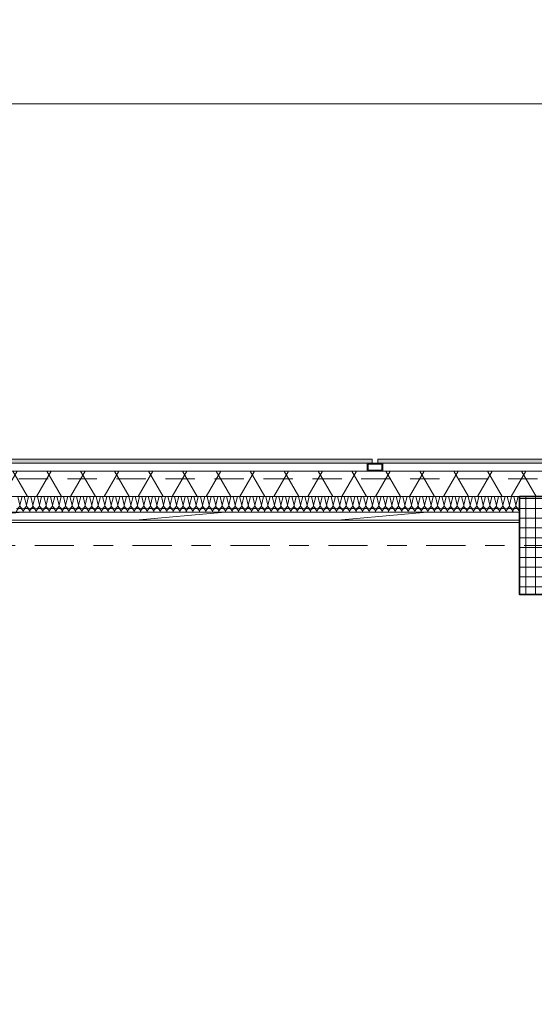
# Model space of a CAD drawing. Header units: metres. Extents: x -167 to 233, y -155 to 122.
# Tile 32 of 68: x 39.95 to 42.58, y 41.25 to 46.27. Entities that reach past the tile are written whole.
import ezdxf
from ezdxf.enums import TextEntityAlignment as Align

# ---------------------------------------------------------------- set-up
doc = ezdxf.new("R2010")
doc.units = ezdxf.units.M
doc.header["$MEASUREMENT"] = 0
doc.linetypes.add('Raster', pattern=[0.4, 0.2, -0.1, 0, -0.1])
doc.linetypes.add('Strichlinie eng', pattern=[0.23, 0.15, -0.08])
for name, color, linetype in [('10 Stütze', 7, 'Continuous'), ('10 Wand außen', 7, 'Continuous'), ('20 Decke', 7, 'Continuous'), ('50 Sanitäreinrichtung', 7, 'Continuous'), ('90 Achsraster', 7, 'Continuous'), ('94 Genehmigungsplanung Bemaßung', 7, 'Continuous')]:
    doc.layers.add(name, color=color, linetype=linetype)
doc.styles.add('ERSTELLTER_STIL_1', font='arial.ttf')
doc.styles.add('ERSTELLTER_STIL_2', font='arial.ttf')
doc.dimstyles.new('ERSTELLTER_STIL__1', dxfattribs={"dimtxt": 0.25, "dimasz": 0.19, "dimexe": 0.18, "dimexo": 0.1, "dimgap": 0, "dimtad": 1, "dimtih": 1, "dimtoh": 1, "dimzin": 0, "dimdsep": 46, "dimtxsty": 'ERSTELLTER_STIL_1', "dimblk": 'ARROWHEAD_6', "dimblk1": 'ARROWHEAD_6', "dimblk2": 'ARROWHEAD_6', "dimcen": 0.09, "dimclrd": 7, "dimclre": 7, "dimclrt": 7, "dimazin": 0, "dimtfac": 1, "dimtdec": 4, "dimtmove": 0, "dimatfit": 3, "dimfxl": 1, "dimtolj": 1, "dimtzin": 0, "dimarcsym": 0})

# ---------------------------------------------------------------- blocks, each defined once
blk = doc.blocks.new('Rechteck Raster Kassetten Fassade - ACB')
at = {"layer": '50 Sanitäreinrichtung', "linetype": 'Continuous', "lineweight": 0, "true_color": 0x9e9e9e}
for points in [[(2.0247, 0.19), (2.0247, 0.17), (3.9947, 0.17), (3.9947, 0.19)], [(4.0247, 0.19), (4.0247, 0.17), (5.9947, 0.17), (5.9947, 0.19)]]:
    blk.add_hatch(color=253, dxfattribs=at).paths.add_polyline_path(points)
h = blk.add_hatch(color=253, dxfattribs=at)
h.paths.add_polyline_path([(4.0497, 0.13), (4.0497, 0.17), (3.9697, 0.17), (3.9697, 0.13)])
h.paths.add_polyline_path([(3.9747, 0.165), (4.0447, 0.165), (4.0447, 0.135), (3.9747, 0.135)], flags=0)
at = {"layer": '50 Sanitäreinrichtung', "linetype": 'Continuous', "lineweight": 18}
h = blk.add_hatch(dxfattribs=at)
h.set_pattern_fill('Dämmung__weich_0001', color=8, style=0, pattern_type=2)
h.set_pattern_definition([(60, (0, 0), (-0.1299038, 0.075), []), (120, (0, 0), (0.1299038, 0.075), [])])
h.paths.add_polyline_path([(0, 0), (20.25, 0), (20.38, 0.13), (0, 0.13)])
at = {"layer": '50 Sanitäreinrichtung', "color": 251, "linetype": 'Continuous', "lineweight": 18, "true_color": 0x5f5f5f}
for p, q in [((3.9947, 0.19), (2.0247, 0.19)), ((3.9947, 0.19), (2.0247, 0.19)), ((2.0247, 0.17), (3.9947, 0.17)), ((2.0247, 0.17), (3.9947, 0.17)), ((4.0497, 0.17), (3.9697, 0.17)), ((3.9697, 0.17), (3.9697, 0.13)), ((4.0497, 0.17), (3.9697, 0.17)), ((3.9697, 0.17), (3.9697, 0.13)), ((3.9747, 0.165), (3.9747, 0.135)), ((4.0447, 0.165), (3.9747, 0.165)), ((3.9747, 0.165), (3.9747, 0.135)), ((4.0447, 0.165), (3.9747, 0.165)), ((3.9947, 0.17), (3.9947, 0.19)), ((3.9947, 0.17), (3.9947, 0.19)), ((5.9947, 0.19), (4.0247, 0.19)), ((4.0247, 0.19), (4.0247, 0.17)), ((5.9947, 0.19), (4.0247, 0.19)), ((4.0247, 0.19), (4.0247, 0.17)), ((4.0247, 0.17), (5.9947, 0.17)), ((4.0247, 0.17), (5.9947, 0.17)), ((4.0447, 0.165), (4.0447, 0.135)), ((4.0447, 0.165), (4.0447, 0.135)), ((4.0497, 0.17), (4.0497, 0.13)), ((4.0497, 0.17), (4.0497, 0.13)), ((20.38, 0.13), (0, 0.13)), ((4.0497, 0.13), (3.9697, 0.13)), ((4.0497, 0.13), (3.9697, 0.13)), ((4.0447, 0.135), (3.9747, 0.135)), ((4.0447, 0.135), (3.9747, 0.135)), ((0, 0), (20.25, 0))]:
    blk.add_line(p, q, dxfattribs=at)
at = {"layer": '50 Sanitäreinrichtung', "color": 251, "linetype": 'Strichlinie eng', "lineweight": 18, "true_color": 0x5f5f5f}
blk.add_line((20.34, 0.09), (0, 0.09), dxfattribs=at)
blk = doc.blocks.new('*X42', base_point=(27236.1321, 33357.279))
at = {"layer": '10 Wand außen', "color": 8, "linetype": 'Continuous', "lineweight": 18}
for p, q in [((39.9378, 43.8397), (39.9488, 43.7957)), ((39.9598, 43.8397), (39.9488, 43.7957)), ((39.9711, 43.8397), (39.9821, 43.7957)), ((39.9931, 43.8397), (39.9821, 43.7957)), ((40.0044, 43.8397), (40.0154, 43.7957)), ((40.0264, 43.8397), (40.0154, 43.7957)), ((40.0378, 43.8397), (40.0488, 43.7957)), ((40.0598, 43.8397), (40.0488, 43.7957)), ((40.0711, 43.8397), (40.0821, 43.7957)), ((40.0931, 43.8397), (40.0821, 43.7957)), ((40.1044, 43.8397), (40.1154, 43.7957)), ((40.1264, 43.8397), (40.1154, 43.7957)), ((40.1378, 43.8397), (40.1488, 43.7957)), ((40.1598, 43.8397), (40.1488, 43.7957)), ((40.1711, 43.8397), (40.1821, 43.7957)), ((40.1931, 43.8397), (40.1821, 43.7957)), ((40.2044, 43.8397), (40.2154, 43.7957)), ((40.2264, 43.8397), (40.2154, 43.7957)), ((40.2378, 43.8397), (40.2488, 43.7957)), ((40.2598, 43.8397), (40.2488, 43.7957)), ((40.2711, 43.8397), (40.2821, 43.7957)), ((40.2931, 43.8397), (40.2821, 43.7957)), ((40.3044, 43.8397), (40.3154, 43.7957)), ((40.3264, 43.8397), (40.3154, 43.7957)), ((40.3378, 43.8397), (40.3488, 43.7957)), ((40.3598, 43.8397), (40.3488, 43.7957)), ((40.3711, 43.8397), (40.3821, 43.7957)), ((40.3931, 43.8397), (40.3821, 43.7957)), ((40.4044, 43.8397), (40.4154, 43.7957)), ((40.4264, 43.8397), (40.4154, 43.7957)), ((40.4378, 43.8397), (40.4488, 43.7957)), ((40.4598, 43.8397), (40.4488, 43.7957)), ((40.4711, 43.8397), (40.4821, 43.7957)), ((40.4931, 43.8397), (40.4821, 43.7957)), ((40.5044, 43.8397), (40.5154, 43.7957)), ((40.5264, 43.8397), (40.5154, 43.7957)), ((40.5378, 43.8397), (40.5488, 43.7957)), ((40.5598, 43.8397), (40.5488, 43.7957)), ((40.5711, 43.8397), (40.5821, 43.7957)), ((40.5931, 43.8397), (40.5821, 43.7957)), ((40.6044, 43.8397), (40.6154, 43.7957)), ((40.6264, 43.8397), (40.6154, 43.7957)), ((40.6378, 43.8397), (40.6488, 43.7957)), ((40.6598, 43.8397), (40.6488, 43.7957)), ((40.6711, 43.8397), (40.6821, 43.7957)), ((40.6931, 43.8397), (40.6821, 43.7957)), ((40.7044, 43.8397), (40.7154, 43.7957)), ((40.7264, 43.8397), (40.7154, 43.7957)), ((40.7378, 43.8397), (40.7488, 43.7957)), ((40.7598, 43.8397), (40.7488, 43.7957)), ((40.7711, 43.8397), (40.7821, 43.7957)), ((40.7931, 43.8397), (40.7821, 43.7957)), ((40.8044, 43.8397), (40.8154, 43.7957)), ((40.8264, 43.8397), (40.8154, 43.7957)), ((40.8378, 43.8397), (40.8488, 43.7957)), ((40.8598, 43.8397), (40.8488, 43.7957)), ((40.8711, 43.8397), (40.8821, 43.7957)), ((40.8931, 43.8397), (40.8821, 43.7957)), ((40.9044, 43.8397), (40.9154, 43.7957)), ((40.9264, 43.8397), (40.9154, 43.7957)), ((40.9378, 43.8397), (40.9488, 43.7957)), ((40.9598, 43.8397), (40.9488, 43.7957)), ((40.9711, 43.8397), (40.9821, 43.7957)), ((40.9931, 43.8397), (40.9821, 43.7957)), ((41.0044, 43.8397), (41.0154, 43.7957)), ((41.0264, 43.8397), (41.0154, 43.7957)), ((41.0378, 43.8397), (41.0488, 43.7957)), ((41.0598, 43.8397), (41.0488, 43.7957)), ((41.0711, 43.8397), (41.0821, 43.7957)), ((41.0931, 43.8397), (41.0821, 43.7957)), ((41.1044, 43.8397), (41.1154, 43.7957)), ((41.1264, 43.8397), (41.1154, 43.7957)), ((41.1378, 43.8397), (41.1488, 43.7957)), ((41.1598, 43.8397), (41.1488, 43.7957)), ((41.1711, 43.8397), (41.1821, 43.7957)), ((41.1931, 43.8397), (41.1821, 43.7957)), ((41.2044, 43.8397), (41.2154, 43.7957)), ((41.2264, 43.8397), (41.2154, 43.7957)), ((41.2378, 43.8397), (41.2488, 43.7957)), ((41.2598, 43.8397), (41.2488, 43.7957)), ((41.2711, 43.8397), (41.2821, 43.7957)), ((41.2931, 43.8397), (41.2821, 43.7957)), ((41.3044, 43.8397), (41.3154, 43.7957)), ((41.3264, 43.8397), (41.3154, 43.7957)), ((41.3378, 43.8397), (41.3488, 43.7957)), ((41.3598, 43.8397), (41.3488, 43.7957)), ((41.3711, 43.8397), (41.3821, 43.7957)), ((41.3931, 43.8397), (41.3821, 43.7957)), ((41.4044, 43.8397), (41.4154, 43.7957)), ((41.4264, 43.8397), (41.4154, 43.7957)), ((41.4378, 43.8397), (41.4488, 43.7957)), ((41.4598, 43.8397), (41.4488, 43.7957)), ((41.4711, 43.8397), (41.4821, 43.7957)), ((41.4931, 43.8397), (41.4821, 43.7957)), ((41.5044, 43.8397), (41.5154, 43.7957)), ((41.5264, 43.8397), (41.5154, 43.7957)), ((41.5378, 43.8397), (41.5488, 43.7957)), ((41.5598, 43.8397), (41.5488, 43.7957)), ((41.5711, 43.8397), (41.5821, 43.7957)), ((41.5931, 43.8397), (41.5821, 43.7957)), ((41.6044, 43.8397), (41.6154, 43.7957)), ((41.6264, 43.8397), (41.6154, 43.7957)), ((41.6378, 43.8397), (41.6488, 43.7957)), ((41.6598, 43.8397), (41.6488, 43.7957)), ((41.6711, 43.8397), (41.6821, 43.7957)), ((41.6931, 43.8397), (41.6821, 43.7957)), ((41.7044, 43.8397), (41.7154, 43.7957)), ((41.7264, 43.8397), (41.7154, 43.7957)), ((41.7378, 43.8397), (41.7488, 43.7957)), ((41.7598, 43.8397), (41.7488, 43.7957)), ((41.7711, 43.8397), (41.7821, 43.7957)), ((41.7931, 43.8397), (41.7821, 43.7957)), ((41.8044, 43.8397), (41.8154, 43.7957)), ((41.8264, 43.8397), (41.8154, 43.7957)), ((41.8378, 43.8397), (41.8488, 43.7957)), ((41.8598, 43.8397), (41.8488, 43.7957)), ((41.8711, 43.8397), (41.8821, 43.7957)), ((41.8931, 43.8397), (41.8821, 43.7957)), ((41.9044, 43.8397), (41.9154, 43.7957)), ((41.9264, 43.8397), (41.9154, 43.7957)), ((41.9378, 43.8397), (41.9488, 43.7957)), ((41.9598, 43.8397), (41.9488, 43.7957)), ((41.9711, 43.8397), (41.9821, 43.7957)), ((41.9931, 43.8397), (41.9821, 43.7957)), ((42.0044, 43.8397), (42.0154, 43.7957)), ((42.0264, 43.8397), (42.0154, 43.7957)), ((42.0378, 43.8397), (42.0488, 43.7957)), ((42.0598, 43.8397), (42.0488, 43.7957)), ((42.0711, 43.8397), (42.0821, 43.7957)), ((42.0931, 43.8397), (42.0821, 43.7957)), ((42.1044, 43.8397), (42.1154, 43.7957)), ((42.1264, 43.8397), (42.1154, 43.7957)), ((42.1378, 43.8397), (42.1488, 43.7957)), ((42.1598, 43.8397), (42.1488, 43.7957)), ((42.1711, 43.8397), (42.1821, 43.7957)), ((42.1931, 43.8397), (42.1821, 43.7957)), ((42.2044, 43.8397), (42.2154, 43.7957)), ((42.2264, 43.8397), (42.2154, 43.7957)), ((42.2378, 43.8397), (42.2488, 43.7957)), ((42.2598, 43.8397), (42.2488, 43.7957)), ((42.2711, 43.8397), (42.2821, 43.7957)), ((42.2931, 43.8397), (42.2821, 43.7957)), ((42.3044, 43.8397), (42.3154, 43.7957)), ((42.3264, 43.8397), (42.3154, 43.7957)), ((42.3378, 43.8397), (42.3488, 43.7957)), ((42.3598, 43.8397), (42.3488, 43.7957)), ((42.3711, 43.8397), (42.3821, 43.7957)), ((42.3931, 43.8397), (42.3821, 43.7957)), ((42.4044, 43.8397), (42.4154, 43.7957)), ((42.4264, 43.8397), (42.4154, 43.7957)), ((42.4378, 43.8397), (42.4488, 43.7957)), ((42.4598, 43.8397), (42.4488, 43.7957)), ((42.4711, 43.8397), (42.4821, 43.7957)), ((42.4931, 43.8397), (42.4821, 43.7957)), ((39.9654, 43.7624), (39.9648, 43.7597)), ((39.9654, 43.7624), (39.9661, 43.7597)), ((39.9988, 43.7624), (39.9981, 43.7597)), ((39.9988, 43.7624), (39.9994, 43.7597)), ((40.0321, 43.7624), (40.0314, 43.7597)), ((40.0321, 43.7624), (40.0328, 43.7597)), ((40.0654, 43.7624), (40.0648, 43.7597)), ((40.0654, 43.7624), (40.0661, 43.7597)), ((40.0988, 43.7624), (40.0981, 43.7597)), ((40.0988, 43.7624), (40.0994, 43.7597)), ((40.1321, 43.7624), (40.1314, 43.7597)), ((40.1321, 43.7624), (40.1328, 43.7597)), ((40.1654, 43.7624), (40.1648, 43.7597)), ((40.1654, 43.7624), (40.1661, 43.7597)), ((40.1988, 43.7624), (40.1981, 43.7597)), ((40.1988, 43.7624), (40.1994, 43.7597)), ((40.2321, 43.7624), (40.2314, 43.7597)), ((40.2321, 43.7624), (40.2328, 43.7597)), ((40.2654, 43.7624), (40.2648, 43.7597)), ((40.2654, 43.7624), (40.2661, 43.7597)), ((40.2988, 43.7624), (40.2981, 43.7597)), ((40.2988, 43.7624), (40.2994, 43.7597)), ((40.3321, 43.7624), (40.3314, 43.7597)), ((40.3321, 43.7624), (40.3328, 43.7597)), ((40.3654, 43.7624), (40.3648, 43.7597)), ((40.3654, 43.7624), (40.3661, 43.7597)), ((40.3988, 43.7624), (40.3981, 43.7597)), ((40.3988, 43.7624), (40.3994, 43.7597)), ((40.4321, 43.7624), (40.4314, 43.7597)), ((40.4321, 43.7624), (40.4328, 43.7597)), ((40.4654, 43.7624), (40.4648, 43.7597)), ((40.4654, 43.7624), (40.4661, 43.7597)), ((40.4988, 43.7624), (40.4981, 43.7597)), ((40.4988, 43.7624), (40.4994, 43.7597)), ((40.5321, 43.7624), (40.5314, 43.7597)), ((40.5321, 43.7624), (40.5328, 43.7597)), ((40.5654, 43.7624), (40.5648, 43.7597)), ((40.5654, 43.7624), (40.5661, 43.7597)), ((40.5988, 43.7624), (40.5981, 43.7597)), ((40.5988, 43.7624), (40.5994, 43.7597)), ((40.6321, 43.7624), (40.6314, 43.7597)), ((40.6321, 43.7624), (40.6328, 43.7597)), ((40.6654, 43.7624), (40.6648, 43.7597)), ((40.6654, 43.7624), (40.6661, 43.7597)), ((40.6988, 43.7624), (40.6981, 43.7597)), ((40.6988, 43.7624), (40.6994, 43.7597)), ((40.7321, 43.7624), (40.7314, 43.7597)), ((40.7321, 43.7624), (40.7328, 43.7597)), ((40.7654, 43.7624), (40.7648, 43.7597)), ((40.7654, 43.7624), (40.7661, 43.7597)), ((40.7988, 43.7624), (40.7981, 43.7597)), ((40.7988, 43.7624), (40.7994, 43.7597)), ((40.8321, 43.7624), (40.8314, 43.7597)), ((40.8321, 43.7624), (40.8328, 43.7597)), ((40.8654, 43.7624), (40.8648, 43.7597)), ((40.8654, 43.7624), (40.8661, 43.7597)), ((40.8988, 43.7624), (40.8981, 43.7597)), ((40.8988, 43.7624), (40.8994, 43.7597)), ((40.9321, 43.7624), (40.9314, 43.7597)), ((40.9321, 43.7624), (40.9328, 43.7597)), ((40.9654, 43.7624), (40.9648, 43.7597)), ((40.9654, 43.7624), (40.9661, 43.7597)), ((40.9988, 43.7624), (40.9981, 43.7597)), ((40.9988, 43.7624), (40.9994, 43.7597)), ((41.0321, 43.7624), (41.0314, 43.7597)), ((41.0321, 43.7624), (41.0328, 43.7597)), ((41.0654, 43.7624), (41.0648, 43.7597)), ((41.0654, 43.7624), (41.0661, 43.7597)), ((41.0988, 43.7624), (41.0981, 43.7597)), ((41.0988, 43.7624), (41.0994, 43.7597)), ((41.1321, 43.7624), (41.1314, 43.7597)), ((41.1321, 43.7624), (41.1328, 43.7597)), ((41.1654, 43.7624), (41.1648, 43.7597)), ((41.1654, 43.7624), (41.1661, 43.7597)), ((41.1988, 43.7624), (41.1981, 43.7597)), ((41.1988, 43.7624), (41.1994, 43.7597)), ((41.2321, 43.7624), (41.2314, 43.7597)), ((41.2321, 43.7624), (41.2328, 43.7597)), ((41.2654, 43.7624), (41.2648, 43.7597)), ((41.2654, 43.7624), (41.2661, 43.7597)), ((41.2988, 43.7624), (41.2981, 43.7597)), ((41.2988, 43.7624), (41.2994, 43.7597)), ((41.3321, 43.7624), (41.3314, 43.7597)), ((41.3321, 43.7624), (41.3328, 43.7597)), ((41.3654, 43.7624), (41.3648, 43.7597)), ((41.3654, 43.7624), (41.3661, 43.7597)), ((41.3988, 43.7624), (41.3981, 43.7597)), ((41.3988, 43.7624), (41.3994, 43.7597)), ((41.4321, 43.7624), (41.4314, 43.7597)), ((41.4321, 43.7624), (41.4328, 43.7597)), ((41.4654, 43.7624), (41.4648, 43.7597)), ((41.4654, 43.7624), (41.4661, 43.7597)), ((41.4988, 43.7624), (41.4981, 43.7597)), ((41.4988, 43.7624), (41.4994, 43.7597)), ((41.5321, 43.7624), (41.5314, 43.7597)), ((41.5321, 43.7624), (41.5328, 43.7597)), ((41.5654, 43.7624), (41.5648, 43.7597)), ((41.5654, 43.7624), (41.5661, 43.7597)), ((41.5988, 43.7624), (41.5981, 43.7597)), ((41.5988, 43.7624), (41.5994, 43.7597)), ((41.6321, 43.7624), (41.6314, 43.7597)), ((41.6321, 43.7624), (41.6328, 43.7597)), ((41.6654, 43.7624), (41.6648, 43.7597)), ((41.6654, 43.7624), (41.6661, 43.7597)), ((41.6988, 43.7624), (41.6981, 43.7597)), ((41.6988, 43.7624), (41.6994, 43.7597)), ((41.7321, 43.7624), (41.7314, 43.7597)), ((41.7321, 43.7624), (41.7328, 43.7597)), ((41.7654, 43.7624), (41.7648, 43.7597)), ((41.7654, 43.7624), (41.7661, 43.7597)), ((41.7988, 43.7624), (41.7981, 43.7597)), ((41.7988, 43.7624), (41.7994, 43.7597)), ((41.8321, 43.7624), (41.8314, 43.7597)), ((41.8321, 43.7624), (41.8328, 43.7597)), ((41.8654, 43.7624), (41.8648, 43.7597)), ((41.8654, 43.7624), (41.8661, 43.7597)), ((41.8988, 43.7624), (41.8981, 43.7597)), ((41.8988, 43.7624), (41.8994, 43.7597)), ((41.9321, 43.7624), (41.9314, 43.7597)), ((41.9321, 43.7624), (41.9328, 43.7597)), ((41.9654, 43.7624), (41.9648, 43.7597)), ((41.9654, 43.7624), (41.9661, 43.7597)), ((41.9988, 43.7624), (41.9981, 43.7597)), ((41.9988, 43.7624), (41.9994, 43.7597)), ((42.0321, 43.7624), (42.0314, 43.7597)), ((42.0321, 43.7624), (42.0328, 43.7597)), ((42.0654, 43.7624), (42.0648, 43.7597)), ((42.0654, 43.7624), (42.0661, 43.7597)), ((42.0988, 43.7624), (42.0981, 43.7597)), ((42.0988, 43.7624), (42.0994, 43.7597)), ((42.1321, 43.7624), (42.1314, 43.7597)), ((42.1321, 43.7624), (42.1328, 43.7597)), ((42.1654, 43.7624), (42.1648, 43.7597)), ((42.1654, 43.7624), (42.1661, 43.7597)), ((42.1988, 43.7624), (42.1981, 43.7597)), ((42.1988, 43.7624), (42.1994, 43.7597)), ((42.2321, 43.7624), (42.2314, 43.7597)), ((42.2321, 43.7624), (42.2328, 43.7597)), ((42.2654, 43.7624), (42.2648, 43.7597)), ((42.2654, 43.7624), (42.2661, 43.7597)), ((42.2988, 43.7624), (42.2981, 43.7597)), ((42.2988, 43.7624), (42.2994, 43.7597)), ((42.3321, 43.7624), (42.3314, 43.7597)), ((42.3321, 43.7624), (42.3328, 43.7597)), ((42.3654, 43.7624), (42.3648, 43.7597)), ((42.3654, 43.7624), (42.3661, 43.7597)), ((42.3988, 43.7624), (42.3981, 43.7597)), ((42.3988, 43.7624), (42.3994, 43.7597)), ((42.4321, 43.7624), (42.4314, 43.7597)), ((42.4321, 43.7624), (42.4328, 43.7597)), ((42.4654, 43.7624), (42.4648, 43.7597)), ((42.4654, 43.7624), (42.4661, 43.7597)), ((42.4988, 43.7624), (42.4981, 43.7597)), ((42.4988, 43.7624), (42.4994, 43.7597))]:
    blk.add_line(p, q, dxfattribs=at)
for centre, start, end in [((39.9321, 43.7957), 270, 0), ((39.9488, 43.7624), 90, 180), ((39.9654, 43.7957), 180, 270), ((39.9488, 43.7624), 0, 90), ((39.9654, 43.7957), 270, 0), ((39.9821, 43.7624), 90, 180), ((39.9988, 43.7957), 180, 270), ((39.9821, 43.7624), 0, 90), ((39.9988, 43.7957), 270, 0), ((40.0154, 43.7624), 90, 180), ((40.0321, 43.7957), 180, 270), ((40.0154, 43.7624), 0, 90), ((40.0321, 43.7957), 270, 0), ((40.0488, 43.7624), 90, 180), ((40.0654, 43.7957), 180, 270), ((40.0488, 43.7624), 0, 90), ((40.0654, 43.7957), 270, 0), ((40.0821, 43.7624), 90, 180), ((40.0988, 43.7957), 180, 270), ((40.0821, 43.7624), 0, 90), ((40.0988, 43.7957), 270, 0), ((40.1154, 43.7624), 90, 180), ((40.1321, 43.7957), 180, 270), ((40.1154, 43.7624), 0, 90), ((40.1321, 43.7957), 270, 0), ((40.1488, 43.7624), 90, 180), ((40.1654, 43.7957), 180, 270), ((40.1488, 43.7624), 0, 90), ((40.1654, 43.7957), 270, 0), ((40.1821, 43.7624), 90, 180), ((40.1988, 43.7957), 180, 270), ((40.1821, 43.7624), 0, 90), ((40.1988, 43.7957), 270, 0), ((40.2154, 43.7624), 90, 180), ((40.2321, 43.7957), 180, 270), ((40.2154, 43.7624), 0, 90), ((40.2321, 43.7957), 270, 0), ((40.2488, 43.7624), 90, 180), ((40.2654, 43.7957), 180, 270), ((40.2488, 43.7624), 0, 90), ((40.2654, 43.7957), 270, 0), ((40.2821, 43.7624), 90, 180), ((40.2988, 43.7957), 180, 270), ((40.2821, 43.7624), 0, 90), ((40.2988, 43.7957), 270, 0), ((40.3154, 43.7624), 90, 180), ((40.3321, 43.7957), 180, 270), ((40.3154, 43.7624), 0, 90), ((40.3321, 43.7957), 270, 0), ((40.3488, 43.7624), 90, 180), ((40.3654, 43.7957), 180, 270), ((40.3488, 43.7624), 0, 90), ((40.3654, 43.7957), 270, 0), ((40.3821, 43.7624), 90, 180), ((40.3988, 43.7957), 180, 270), ((40.3821, 43.7624), 0, 90), ((40.3988, 43.7957), 270, 0), ((40.4154, 43.7624), 90, 180), ((40.4321, 43.7957), 180, 270), ((40.4154, 43.7624), 0, 90), ((40.4321, 43.7957), 270, 0), ((40.4488, 43.7624), 90, 180), ((40.4654, 43.7957), 180, 270), ((40.4488, 43.7624), 0, 90), ((40.4654, 43.7957), 270, 0), ((40.4821, 43.7624), 90, 180), ((40.4988, 43.7957), 180, 270), ((40.4821, 43.7624), 0, 90), ((40.4988, 43.7957), 270, 0), ((40.5154, 43.7624), 90, 180), ((40.5321, 43.7957), 180, 270), ((40.5154, 43.7624), 0, 90), ((40.5321, 43.7957), 270, 0), ((40.5488, 43.7624), 90, 180), ((40.5654, 43.7957), 180, 270), ((40.5488, 43.7624), 0, 90), ((40.5654, 43.7957), 270, 0), ((40.5821, 43.7624), 90, 180), ((40.5988, 43.7957), 180, 270), ((40.5821, 43.7624), 0, 90), ((40.5988, 43.7957), 270, 0), ((40.6154, 43.7624), 90, 180), ((40.6321, 43.7957), 180, 270), ((40.6154, 43.7624), 0, 90), ((40.6321, 43.7957), 270, 0), ((40.6488, 43.7624), 90, 180), ((40.6654, 43.7957), 180, 270), ((40.6488, 43.7624), 0, 90), ((40.6654, 43.7957), 270, 0), ((40.6821, 43.7624), 90, 180), ((40.6988, 43.7957), 180, 270), ((40.6821, 43.7624), 0, 90), ((40.6988, 43.7957), 270, 0), ((40.7154, 43.7624), 90, 180), ((40.7321, 43.7957), 180, 270), ((40.7154, 43.7624), 0, 90), ((40.7321, 43.7957), 270, 0), ((40.7488, 43.7624), 90, 180), ((40.7654, 43.7957), 180, 270), ((40.7488, 43.7624), 0, 90), ((40.7654, 43.7957), 270, 0), ((40.7821, 43.7624), 90, 180), ((40.7988, 43.7957), 180, 270), ((40.7821, 43.7624), 0, 90), ((40.7988, 43.7957), 270, 0), ((40.8154, 43.7624), 90, 180), ((40.8321, 43.7957), 180, 270), ((40.8154, 43.7624), 0, 90), ((40.8321, 43.7957), 270, 0), ((40.8488, 43.7624), 90, 180), ((40.8654, 43.7957), 180, 270), ((40.8488, 43.7624), 0, 90), ((40.8654, 43.7957), 270, 0), ((40.8821, 43.7624), 90, 180), ((40.8988, 43.7957), 180, 270), ((40.8821, 43.7624), 0, 90), ((40.8988, 43.7957), 270, 0), ((40.9154, 43.7624), 90, 180), ((40.9321, 43.7957), 180, 270), ((40.9154, 43.7624), 0, 90), ((40.9321, 43.7957), 270, 0), ((40.9488, 43.7624), 90, 180), ((40.9654, 43.7957), 180, 270), ((40.9488, 43.7624), 0, 90), ((40.9654, 43.7957), 270, 0), ((40.9821, 43.7624), 90, 180), ((40.9988, 43.7957), 180, 270), ((40.9821, 43.7624), 0, 90), ((40.9988, 43.7957), 270, 0), ((41.0154, 43.7624), 90, 180), ((41.0321, 43.7957), 180, 270), ((41.0154, 43.7624), 0, 90), ((41.0321, 43.7957), 270, 0), ((41.0488, 43.7624), 90, 180), ((41.0654, 43.7957), 180, 270), ((41.0488, 43.7624), 0, 90), ((41.0654, 43.7957), 270, 0), ((41.0821, 43.7624), 90, 180), ((41.0988, 43.7957), 180, 270), ((41.0821, 43.7624), 0, 90), ((41.0988, 43.7957), 270, 0), ((41.1154, 43.7624), 90, 180), ((41.1321, 43.7957), 180, 270), ((41.1154, 43.7624), 0, 90), ((41.1321, 43.7957), 270, 0), ((41.1488, 43.7624), 90, 180), ((41.1654, 43.7957), 180, 270), ((41.1488, 43.7624), 0, 90), ((41.1654, 43.7957), 270, 0), ((41.1821, 43.7624), 90, 180), ((41.1988, 43.7957), 180, 270), ((41.1821, 43.7624), 0, 90), ((41.1988, 43.7957), 270, 0), ((41.2154, 43.7624), 90, 180), ((41.2321, 43.7957), 180, 270), ((41.2154, 43.7624), 0, 90), ((41.2321, 43.7957), 270, 0), ((41.2488, 43.7624), 90, 180), ((41.2654, 43.7957), 180, 270), ((41.2488, 43.7624), 0, 90), ((41.2654, 43.7957), 270, 0), ((41.2821, 43.7624), 90, 180), ((41.2988, 43.7957), 180, 270), ((41.2821, 43.7624), 0, 90), ((41.2988, 43.7957), 270, 0), ((41.3154, 43.7624), 90, 180), ((41.3321, 43.7957), 180, 270), ((41.3154, 43.7624), 0, 90), ((41.3321, 43.7957), 270, 0), ((41.3488, 43.7624), 90, 180), ((41.3654, 43.7957), 180, 270), ((41.3488, 43.7624), 0, 90), ((41.3654, 43.7957), 270, 0), ((41.3821, 43.7624), 90, 180), ((41.3988, 43.7957), 180, 270), ((41.3821, 43.7624), 0, 90), ((41.3988, 43.7957), 270, 0), ((41.4154, 43.7624), 90, 180), ((41.4321, 43.7957), 180, 270), ((41.4154, 43.7624), 0, 90), ((41.4321, 43.7957), 270, 0), ((41.4488, 43.7624), 90, 180), ((41.4654, 43.7957), 180, 270), ((41.4488, 43.7624), 0, 90), ((41.4654, 43.7957), 270, 0), ((41.4821, 43.7624), 90, 180), ((41.4988, 43.7957), 180, 270), ((41.4821, 43.7624), 0, 90), ((41.4988, 43.7957), 270, 0), ((41.5154, 43.7624), 90, 180), ((41.5321, 43.7957), 180, 270), ((41.5154, 43.7624), 0, 90), ((41.5321, 43.7957), 270, 0), ((41.5488, 43.7624), 90, 180), ((41.5654, 43.7957), 180, 270), ((41.5488, 43.7624), 0, 90), ((41.5654, 43.7957), 270, 0), ((41.5821, 43.7624), 90, 180), ((41.5988, 43.7957), 180, 270), ((41.5821, 43.7624), 0, 90), ((41.5988, 43.7957), 270, 0), ((41.6154, 43.7624), 90, 180), ((41.6321, 43.7957), 180, 270), ((41.6154, 43.7624), 0, 90), ((41.6321, 43.7957), 270, 0), ((41.6488, 43.7624), 90, 180), ((41.6654, 43.7957), 180, 270), ((41.6488, 43.7624), 0, 90), ((41.6654, 43.7957), 270, 0), ((41.6821, 43.7624), 90, 180), ((41.6988, 43.7957), 180, 270), ((41.6821, 43.7624), 0, 90), ((41.6988, 43.7957), 270, 0), ((41.7154, 43.7624), 90, 180), ((41.7321, 43.7957), 180, 270), ((41.7154, 43.7624), 0, 90), ((41.7321, 43.7957), 270, 0), ((41.7488, 43.7624), 90, 180), ((41.7654, 43.7957), 180, 270), ((41.7488, 43.7624), 0, 90), ((41.7654, 43.7957), 270, 0), ((41.7821, 43.7624), 90, 180), ((41.7988, 43.7957), 180, 270), ((41.7821, 43.7624), 0, 90), ((41.7988, 43.7957), 270, 0), ((41.8154, 43.7624), 90, 180), ((41.8321, 43.7957), 180, 270), ((41.8154, 43.7624), 0, 90), ((41.8321, 43.7957), 270, 0), ((41.8488, 43.7624), 90, 180), ((41.8654, 43.7957), 180, 270), ((41.8488, 43.7624), 0, 90), ((41.8654, 43.7957), 270, 0), ((41.8821, 43.7624), 90, 180), ((41.8988, 43.7957), 180, 270), ((41.8821, 43.7624), 0, 90), ((41.8988, 43.7957), 270, 0), ((41.9154, 43.7624), 90, 180), ((41.9321, 43.7957), 180, 270), ((41.9154, 43.7624), 0, 90), ((41.9321, 43.7957), 270, 0), ((41.9488, 43.7624), 90, 180), ((41.9654, 43.7957), 180, 270), ((41.9488, 43.7624), 0, 90), ((41.9654, 43.7957), 270, 0), ((41.9821, 43.7624), 90, 180), ((41.9988, 43.7957), 180, 270), ((41.9821, 43.7624), 0, 90), ((41.9988, 43.7957), 270, 0), ((42.0154, 43.7624), 90, 180), ((42.0321, 43.7957), 180, 270), ((42.0154, 43.7624), 0, 90), ((42.0321, 43.7957), 270, 0), ((42.0488, 43.7624), 90, 180), ((42.0654, 43.7957), 180, 270), ((42.0488, 43.7624), 0, 90), ((42.0654, 43.7957), 270, 0), ((42.0821, 43.7624), 90, 180), ((42.0988, 43.7957), 180, 270), ((42.0821, 43.7624), 0, 90), ((42.0988, 43.7957), 270, 0), ((42.1154, 43.7624), 90, 180), ((42.1321, 43.7957), 180, 270), ((42.1154, 43.7624), 0, 90), ((42.1321, 43.7957), 270, 0), ((42.1488, 43.7624), 90, 180), ((42.1654, 43.7957), 180, 270), ((42.1488, 43.7624), 0, 90), ((42.1654, 43.7957), 270, 0), ((42.1821, 43.7624), 90, 180), ((42.1988, 43.7957), 180, 270), ((42.1821, 43.7624), 0, 90), ((42.1988, 43.7957), 270, 0), ((42.2154, 43.7624), 90, 180), ((42.2321, 43.7957), 180, 270), ((42.2154, 43.7624), 0, 90), ((42.2321, 43.7957), 270, 0), ((42.2488, 43.7624), 90, 180), ((42.2654, 43.7957), 180, 270), ((42.2488, 43.7624), 0, 90), ((42.2654, 43.7957), 270, 0), ((42.2821, 43.7624), 90, 180), ((42.2988, 43.7957), 180, 270), ((42.2821, 43.7624), 0, 90), ((42.2988, 43.7957), 270, 0), ((42.3154, 43.7624), 90, 180), ((42.3321, 43.7957), 180, 270), ((42.3154, 43.7624), 0, 90), ((42.3321, 43.7957), 270, 0), ((42.3488, 43.7624), 90, 180), ((42.3654, 43.7957), 180, 270), ((42.3488, 43.7624), 0, 90), ((42.3654, 43.7957), 270, 0), ((42.3821, 43.7624), 90, 180), ((42.3988, 43.7957), 180, 270), ((42.3821, 43.7624), 0, 90), ((42.3988, 43.7957), 270, 0), ((42.4154, 43.7624), 90, 180), ((42.4321, 43.7957), 180, 270), ((42.4154, 43.7624), 0, 90), ((42.4321, 43.7957), 270, 0), ((42.4488, 43.7624), 90, 180), ((42.4654, 43.7957), 180, 270), ((42.4488, 43.7624), 0, 90), ((42.4654, 43.7957), 270, 0), ((42.4821, 43.7624), 90, 180), ((42.4988, 43.7957), 180, 270), ((42.4821, 43.7624), 0, 90), ((42.4988, 43.7957), 270, 278.0231), ((42.5154, 43.7624), 149.3647, 180)]:
    blk.add_arc(centre, 0.0167, start, end, dxfattribs=at)
blk = doc.blocks.new('Standard-Rastermarker_139')
at = {"layer": '90 Achsraster', "color": 14, "linetype": 'Raster', "lineweight": 18, "true_color": 0xa80000}
blk.add_line((1, 0), (45.4427, 0), dxfattribs=at)
at = {"layer": '90 Achsraster', "color": 14, "lineweight": 18, "true_color": 0xa80000, "style": 'ERSTELLTER_STIL_2'}
for tag, p in [('AC_MarkerText_1_0', (-0.35, 0.15)), ('AC_MarkerText_1_1', (46.7927, 0.15))]:
    blk.add_attdef(tag, text='', height=0.3, dxfattribs=at).set_placement(p, align=Align.TOP_CENTER)
blk = doc.blocks.new('*D233', base_point=(27236.1321, 33357.279))
at = {"layer": '94 Genehmigungsplanung Bemaßung', "color": 7, "linetype": 'Continuous', "lineweight": 13}
for p, q in [((17.3411, 46.9622), (17.3411, 47.3372)), ((58.1625, 46.9622), (58.1625, 47.3372)), ((17.4411, 47.2497), (17.2411, 47.0497)), ((58.0625, 47.0497), (58.2625, 47.2497)), ((17.1911, 47.1497), (17.3411, 47.1497)), ((17.3411, 47.1497), (58.1625, 47.1497)), ((58.1625, 47.1497), (58.3125, 47.1497))]:
    blk.add_line(p, q, dxfattribs=at)
at = {"layer": '94 Genehmigungsplanung Bemaßung', "color": 7, "lineweight": 13, "insert": (37.3228, 47.1997), "char_height": 0.25, "attachment_point": 7, "style": 'ERSTELLTER_STIL_1'}
blk.add_mtext('\\A1;{\\pql;\\fArial|b0|i0|c0|p0;\\W1.000000;40,82}', dxfattribs=at)
blk = doc.blocks.new('ARROWHEAD_6')
at = {"color": 0, "linetype": 'Continuous', "lineweight": 0}
for p, q in [((-0.5, -0.5), (0.5, 0.5)), ((0, 0), (-1, 0))]:
    blk.add_line(p, q, dxfattribs=at)
blk = doc.blocks.new('*D257', base_point=(27236.1321, 33357.279))
at = {"layer": '94 Genehmigungsplanung Bemaßung', "color": 7, "linetype": 'Continuous', "lineweight": 13}
for p, q in [((17.5011, 45.656), (17.5011, 46.031)), ((58.0025, 45.656), (58.0025, 46.031)), ((17.6011, 45.9435), (17.4011, 45.7435)), ((57.9025, 45.7435), (58.1025, 45.9435)), ((17.5011, 45.8435), (58.0025, 45.8435))]:
    blk.add_line(p, q, dxfattribs=at)
at = {"layer": '94 Genehmigungsplanung Bemaßung', "color": 7, "lineweight": 13, "char_height": 0.25, "attachment_point": 7, "style": 'ERSTELLTER_STIL_1'}
for s, insert in [('\\A1;{\\pql;\\fArial|b0|i0|c0|p0;\\W1.000000;40,50}', (37.1321, 45.8935)), ('\\A1;{\\pql;\\fArial|b0|i0|c0|p0;\\W1.000000;16}', (57.5211, 45.8935))]:
    blk.add_mtext(s, dxfattribs=dict(at, insert=insert))

msp = doc.modelspace()

# ---------------------------------------------------------------- hatches: boundary and pattern name
at = {"layer": '10 Stütze', "linetype": 'Continuous', "lineweight": 18}
h = msp.add_hatch(dxfattribs=at)
h.set_pattern_fill('Beton__Fertigteil_Träger_1D', color=8, style=0, pattern_type=2)
h.set_pattern_definition([(0, (27236.132094, 33357.27905), (0, 0.05), []), (90, (27236.132094, 33357.27905), (-0.05, 0), [])])
h.paths.add_polyline_path([(42.5011, 43.8397), (42.5011, 43.3397), (43.0011, 43.3397), (43.0011, 43.8397)])
at = {"layer": '10 Wand außen', "linetype": 'Continuous', "lineweight": 13, "true_color": 0x000100}
h = msp.add_hatch(dxfattribs=at)
h.set_pattern_fill('Holz__Vollholz__Längshol_AA', color=98, style=0, pattern_type=2)
h.set_pattern_definition([(5, (27236.13209, 33357.27905), (-0.00784401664, 0.08965752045), [])])
h.paths.add_polyline_path([(38.0011, 43.7197), (42.5011, 43.7197), (42.5011, 43.7597), (38.0011, 43.7597)])
h = msp.add_hatch(dxfattribs=at)
h.set_pattern_fill('Gipskarton_0001', color=98, style=0, pattern_type=2)
h.set_pattern_definition([(0, (27236.132094, 33357.27905), (0, 0.075), [0, -0.075])])
h.paths.add_polyline_path([(38.0011, 43.7072), (42.5011, 43.7072), (42.5011, 43.7197), (38.0011, 43.7197)])

# ---------------------------------------------------------------- linework, layer by layer
at = {"layer": '10 Stütze', "color": 7, "linetype": 'Continuous', "lineweight": 35, "flags": 128}
msp.add_lwpolyline([(42.5011, 43.8397), (42.5011, 43.3397), (43.0011, 43.3397), (43.0011, 43.8397)], close=True, dxfattribs=at)
at = {"layer": '10 Wand außen', "color": 7, "linetype": 'Continuous', "lineweight": 18}
for p, q in [((38.0011, 43.7597), (42.5011, 43.7597)), ((38.0011, 43.7197), (42.5011, 43.7197))]:
    msp.add_line(p, q, dxfattribs=at)
at = {"layer": '10 Wand außen', "color": 7, "linetype": 'Continuous', "lineweight": 18, "flags": 128}
for points in [[(42.5011, 43.8397), (38.0011, 43.8397)], [(42.5011, 43.7072), (42.5011, 43.8397)], [(38.0011, 43.7072), (42.5011, 43.7072)]]:
    msp.add_lwpolyline(points, dxfattribs=at)
at = {"layer": '20 Decke', "color": 7, "linetype": 'Continuous', "lineweight": 13, "flags": 128}
msp.add_lwpolyline([(38.1011, 43.8397), (38.1011, 28.3397), (38.2411, 28.3397), (42.5011, 28.3397), (42.5011, 28.8397), (43.0011, 28.8397), (43.0011, 28.3397), (47.5011, 28.3397), (47.5011, 28.8397), (48.0011, 28.8397), (48.0011, 28.4722), (52.5025, 28.4722), (52.5025, 28.8397), (53.0025, 28.8397), (53.0025, 28.3397), (57.5025, 28.3397), (57.5025, 28.8397), (58.0025, 28.8397), (58.0025, 43.8397), (47.5011, 43.8397), (43.0011, 43.8397), (43.0011, 43.3397), (42.5011, 43.3397), (42.5011, 43.8397)], close=True, dxfattribs=at)

# ---------------------------------------------------------------- block references
at = {"layer": '10 Wand außen', "color": 7, "lineweight": 35}
msp.add_blockref('*X42', (27236.1321, 33357.279), dxfattribs=at)
at = {"layer": '50 Sanitäreinrichtung', "color": 251, "linetype": 'Continuous', "lineweight": 18, "true_color": 0x5f5f5f}
msp.add_blockref('Rechteck Raster Kassetten Fassade - ACB', (37.7525, 43.8397), dxfattribs=at)
at = {"layer": '90 Achsraster', "color": 7, "linetype": 'Continuous', "lineweight": 18}
msp.add_blockref('Standard-Rastermarker_139', (13.5244, 43.5897), dxfattribs=at)

# ---------------------------------------------------------------- dimensions: what is measured, and where the dimension line sits
at = {"layer": '94 Genehmigungsplanung Bemaßung', "color": 7, "linetype": 'Continuous', "lineweight": 13}
for base, p1, p2, picture, middle in [((58.1625, 47.1497), (17.3411, 43.9997), (58.1625, 43.9997), '*D233', (37.7416, 47.3247)), ((58.0025, 45.8435), (17.5011, 43.8397), (58.0025, 43.8397), '*D257', (37.5509, 46.0185))]:
    dim = msp.add_linear_dim(base=base, p1=p1, p2=p2, dimstyle='ERSTELLTER_STIL__1', dxfattribs=at)
    dim.commit()
    dim.dimension.update_dxf_attribs({"geometry": picture, "text_midpoint": middle, "dimtype": 160})

doc.saveas('drawing.dxf')
